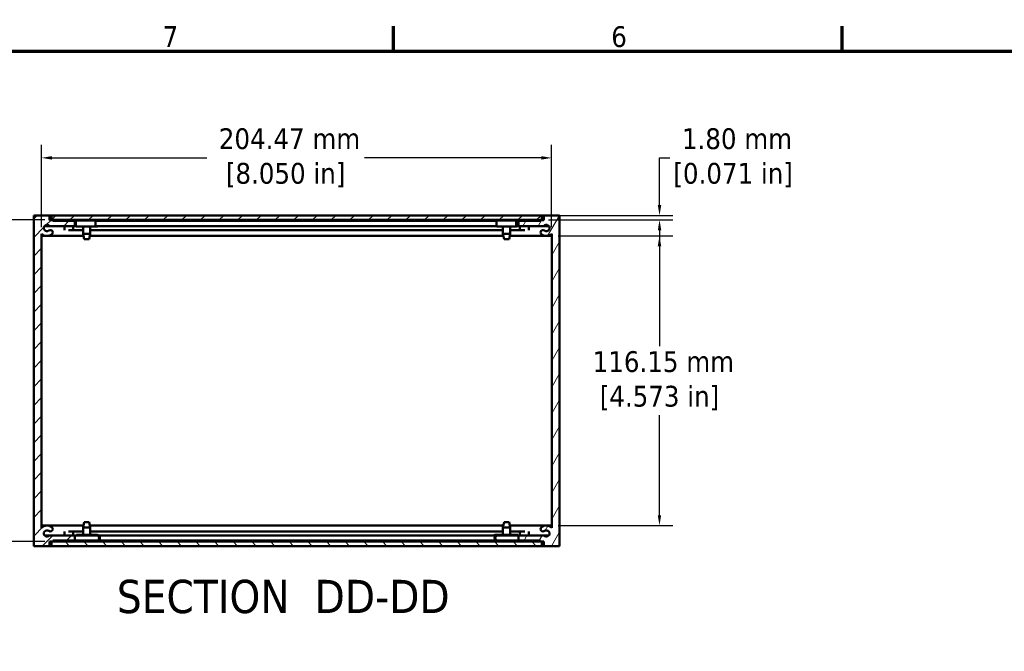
# Model space of a CAD drawing. Header units: millimetres. Extents: x 4 to 1435, y 25 to 906.
# Tile 7 of 17: x 210 to 605, y 648 to 902. Entities that reach past the tile are written whole.
import ezdxf

# ---------------------------------------------------------------- set-up
doc = ezdxf.new("R2010")
doc.units = ezdxf.units.MM
doc.header["$LTSCALE"] = 1.666667
for name, color, linetype, lineweight in [('Border (ANSI)', 7, 'Continuous', 70), ('Dimension (ANSI)', 7, 'Continuous', 25), ('Hatch (ANSI)', 7, 'Continuous', 18), ('Symbol (ANSI)', 7, 'Continuous', 25), ('Visible (ANSI)', 7, 'Continuous', 50)]:
    doc.layers.add(name, color=color, linetype=linetype, lineweight=lineweight)
doc.styles.add('Label Text (ANSI)', font='tahoma.ttf')
doc.styles.add('Note Text (ANSI)', font='tahoma.ttf')
doc.dimstyles.new('Default - mm (ANSI)', dxfattribs={"dimscale": 1.666667, "dimtxt": 5, "dimasz": 2.5, "dimexe": 3.175, "dimexo": 1.6002, "dimgap": 0.8, "dimtad": 0, "dimtih": 1, "dimtoh": 1, "dimrnd": 1e-08, "dimzin": 0, "dimdsep": 46, "dimtxsty": 'Note Text (ANSI)', "dimcen": 0.09, "dimdle": 10, "dimclrd": 256, "dimclre": 256, "dimclrt": 256, "dimadec": 1, "dimazin": 0, "dimtfac": 0.6096, "dimtofl": 0, "dimtmove": 0, "dimatfit": 3, "dimfxl": 1, "dimtolj": 1, "dimtzin": 0, "dimlwd": -1, "dimlwe": -1, "dimarcsym": 0})
pattern_1 = [(45, (0, 0), (-3.741773, 3.741773), [])]

# ---------------------------------------------------------------- blocks, each defined once
blk = doc.blocks.new('Borders Default Border')
at = {"layer": 'Border (ANSI)'}
for p, q in [((215.9, 533.4), (215.9, 539.42)), ((323.85, 533.4), (323.85, 539.42))]:
    blk.add_line(p, q, dxfattribs=at)
at = {"layer": 'Border (ANSI)', "flags": 128}
blk.add_lwpolyline([(12.7, 25.4), (12.7, 533.4), (850.9, 533.4), (850.9, 25.4), (12.7, 25.4)], dxfattribs=at)
at = {"layer": 'Border (ANSI)', "char_height": 5, "attachment_point": 7, "style": 'Note Text (ANSI)'}
for s, insert in [('7', (160.38, 534.42)), ('6', (268.28, 534.31))]:
    blk.add_mtext(s, dxfattribs=dict(at, insert=insert))
blk = doc.blocks.new('*D9')
at = {"layer": 'Defpoints', "color": 0, "transparency": 16777216}
for p in [(222.7, 821.31), (164.3, 692.32), (222.7, 692.32)]:
    blk.add_point(p, dxfattribs=at)
at = {"layer": 'Dimension (ANSI)', "transparency": 16777216}
for p, q in [((220.03, 821.31), (159.01, 821.31)), ((164.3, 817.14), (164.3, 770.64)), ((164.3, 696.49), (164.3, 742.99)), ((220.03, 692.32), (159.01, 692.32))]:
    blk.add_line(p, q, dxfattribs=at)
for points in [[(163.61, 817.14), (164.99, 817.14), (164.3, 821.31)], [(163.61, 696.49), (164.99, 696.49), (164.3, 692.32)]]:
    blk.add_solid(points, dxfattribs=at)
at = {"layer": 'Dimension (ANSI)', "transparency": 16777216, "insert": (164.3, 756.81), "char_height": 8.3333, "attachment_point": 5, "style": 'Note Text (ANSI)'}
blk.add_mtext('\\A1; 128.99 mm\\P[5.078 in]', dxfattribs=at)
blk = doc.blocks.new('*D10')
at = {"layer": 'Defpoints', "color": 0, "transparency": 16777216}
for p in [(423.24, 846.21), (218.77, 815.74), (423.24, 815.74)]:
    blk.add_point(p, dxfattribs=at)
at = {"layer": 'Dimension (ANSI)', "transparency": 16777216}
for p, q in [((218.77, 818.4), (218.77, 851.5)), ((423.24, 818.4), (423.24, 851.5)), ((222.94, 846.21), (285.03, 846.21)), ((419.08, 846.21), (348.15, 846.21))]:
    blk.add_line(p, q, dxfattribs=at)
for points in [[(222.94, 846.9), (222.94, 845.51), (218.77, 846.21)], [(419.08, 846.9), (419.08, 845.51), (423.24, 846.21)]]:
    blk.add_solid(points, dxfattribs=at)
at = {"layer": 'Dimension (ANSI)', "transparency": 16777216, "insert": (316.59, 846.21), "char_height": 8.3333, "attachment_point": 5, "style": 'Note Text (ANSI)'}
blk.add_mtext('\\A1; 204.47 mm\\P[8.050 in]', dxfattribs=at)
blk = doc.blocks.new('*D14')
at = {"layer": 'Defpoints', "color": 0, "transparency": 16777216}
for p in [(419.32, 823.11), (419.32, 821.31), (466.48, 821.31)]:
    blk.add_point(p, dxfattribs=at)
at = {"layer": 'Dimension (ANSI)', "transparency": 16777216}
for p, q in [((466.48, 827.27), (466.48, 846.21)), ((466.48, 846.21), (470.65, 846.21)), ((421.98, 823.11), (471.77, 823.11)), ((421.98, 821.31), (471.77, 821.31)), ((466.48, 817.14), (466.48, 812.97))]:
    blk.add_line(p, q, dxfattribs=at)
for points in [[(465.79, 827.27), (467.17, 827.27), (466.48, 823.11)], [(465.79, 817.14), (467.17, 817.14), (466.48, 821.31)]]:
    blk.add_solid(points, dxfattribs=at)
at = {"layer": 'Dimension (ANSI)', "transparency": 16777216, "insert": (495.98, 846.21), "char_height": 8.3333, "attachment_point": 5, "style": 'Note Text (ANSI)'}
blk.add_mtext('\\A1; 1.80 mm\\P[0.071 in]', dxfattribs=at)
blk = doc.blocks.new('*D16')
at = {"layer": 'Defpoints', "color": 0, "transparency": 16777216}
for p in [(423.24, 814.89), (423.24, 698.74), (466.46, 698.74)]:
    blk.add_point(p, dxfattribs=at)
at = {"layer": 'Dimension (ANSI)', "transparency": 16777216}
for p, q in [((425.91, 814.89), (471.75, 814.89)), ((466.46, 810.72), (466.46, 770.62)), ((466.46, 702.9), (466.46, 743)), ((425.91, 698.74), (471.75, 698.74))]:
    blk.add_line(p, q, dxfattribs=at)
for points in [[(465.76, 810.72), (467.15, 810.72), (466.46, 814.89)], [(465.76, 702.9), (467.15, 702.9), (466.46, 698.74)]]:
    blk.add_solid(points, dxfattribs=at)
at = {"layer": 'Dimension (ANSI)', "transparency": 16777216, "insert": (466.46, 756.81), "char_height": 8.3333, "attachment_point": 5, "style": 'Note Text (ANSI)'}
blk.add_mtext('\\A1; 116.15 mm\\P[4.573 in]', dxfattribs=at)

msp = doc.modelspace()

# ---------------------------------------------------------------- hatches: boundary and pattern name
at = {"layer": 'Hatch (ANSI)'}
h = msp.add_hatch(dxfattribs=at)
h.set_pattern_fill('ANSI31', color=256, scale=42.333333, style=0)
h.set_pattern_definition(pattern_1)
edge = h.paths.add_edge_path()
edge.add_line((232.107, 692.728), (232.107, 694.76))
edge.add_line((232.107, 694.76), (221.918, 694.76))
edge.add_ellipse((220.931, 695.56), major_axis=(0.986, -0.8), ratio=1, start_angle=91.65122, end_angle=360, ccw=False)
edge.add_ellipse((222.281, 697.326), major_axis=(-0.579, -0.757), ratio=1, start_angle=0, end_angle=180.00443)
edge.add_ellipse((220.931, 695.56), major_axis=(1.928, 2.522), ratio=1, start_angle=0, end_angle=80.25039)
edge.add_line((218.772, 697.888), (218.772, 815.737))
edge.add_ellipse((220.932, 818.064), major_axis=(-2.16, -2.327), ratio=1, start_angle=0, end_angle=80.27895)
edge.add_ellipse((222.282, 816.298), major_axis=(0.579, -0.757), ratio=1, start_angle=0, end_angle=52.5849)
edge.add_ellipse((222.282, 816.298), major_axis=(0.953, 0), ratio=1, start_angle=0, end_angle=127.40593)
edge.add_ellipse((220.931, 818.064), major_axis=(0.771, -1.009), ratio=1, start_angle=91.64419, end_angle=360, ccw=False)
edge.add_line((221.918, 818.865), (232.107, 818.865))
edge.add_line((232.107, 818.865), (232.107, 820.897))
edge.add_line((232.107, 820.897), (223.217, 820.897))
edge.add_line((223.217, 820.897), (223.217, 821.278))
edge.add_line((223.217, 821.278), (221.947, 821.278))
edge.add_line((221.947, 821.278), (221.947, 823.106))
edge.add_line((221.947, 823.106), (215.597, 823.106))
edge.add_line((215.597, 823.106), (215.597, 690.518))
edge.add_line((215.597, 690.518), (221.947, 690.518))
edge.add_line((221.947, 690.518), (221.947, 692.347))
edge.add_line((221.947, 692.347), (223.217, 692.347))
edge.add_line((223.217, 692.347), (223.217, 692.728))
edge.add_line((223.217, 692.728), (232.107, 692.728))
h = msp.add_hatch(dxfattribs=at)
h.set_pattern_fill('ANSI31', color=256, scale=42.333333, style=0)
h.set_pattern_definition(pattern_1)
h.paths.add_polyline_path([(419.317, 821.306), (419.317, 823.106), (222.697, 823.106), (222.697, 821.306)])
h = msp.add_hatch(dxfattribs=at)
h.set_pattern_fill('ANSI31', color=256, scale=42.333333, angle=15, style=0)
h.set_pattern_definition([(60, (0, 0), (-4.582718, 2.645833), [])])
edge = h.paths.add_edge_path()
edge.add_line((409.907, 820.897), (409.907, 818.865))
edge.add_line((409.907, 818.865), (420.097, 818.865))
edge.add_ellipse((421.083, 818.064), major_axis=(-0.986, 0.8), ratio=1, start_angle=91.65122, end_angle=360, ccw=False)
edge.add_ellipse((419.733, 816.299), major_axis=(0.579, 0.757), ratio=1, start_angle=0, end_angle=180.00443)
edge.add_ellipse((421.083, 818.064), major_axis=(-1.928, -2.522), ratio=1, start_angle=0, end_angle=80.25039)
edge.add_line((423.242, 815.737), (423.242, 697.888))
edge.add_ellipse((421.082, 695.561), major_axis=(2.16, 2.327), ratio=1, start_angle=0, end_angle=80.27895)
edge.add_ellipse((419.732, 697.326), major_axis=(-0.579, 0.757), ratio=1, start_angle=0, end_angle=52.5849)
edge.add_ellipse((419.733, 697.326), major_axis=(-0.953, 0), ratio=1, start_angle=0, end_angle=127.40593)
edge.add_ellipse((421.083, 695.56), major_axis=(-0.771, 1.009), ratio=1, start_angle=91.64419, end_angle=360, ccw=False)
edge.add_line((420.097, 694.76), (409.907, 694.76))
edge.add_line((409.907, 694.76), (409.907, 692.728))
edge.add_line((409.907, 692.728), (418.797, 692.728))
edge.add_line((418.797, 692.728), (418.797, 692.347))
edge.add_line((418.797, 692.347), (420.067, 692.347))
edge.add_line((420.067, 692.347), (420.067, 690.518))
edge.add_line((420.067, 690.518), (426.417, 690.518))
edge.add_line((426.417, 690.518), (426.417, 823.106))
edge.add_line((426.417, 823.106), (420.067, 823.106))
edge.add_line((420.067, 823.106), (420.067, 821.278))
edge.add_line((420.067, 821.278), (418.797, 821.278))
edge.add_line((418.797, 821.278), (418.797, 820.897))
edge.add_line((418.797, 820.897), (409.907, 820.897))
h = msp.add_hatch(dxfattribs=at)
h.set_pattern_fill('ANSI31', color=256, scale=42.333333, angle=90, style=0)
h.set_pattern_definition([(135, (0, 0), (-3.741773, -3.741773), [])])
h.paths.add_polyline_path([(419.317, 690.518), (419.317, 692.318), (222.697, 692.318), (222.697, 690.518)])

# ---------------------------------------------------------------- linework, layer by layer
at = {"layer": 'Visible (ANSI)'}
for p, q in [((221.947, 823.106), (215.597, 823.106)), ((215.597, 823.106), (215.597, 690.518)), ((221.947, 821.278), (221.947, 823.106)), ((221.947, 823.106), (222.697, 823.106)), ((222.697, 821.306), (221.947, 821.306)), ((223.217, 821.278), (221.947, 821.278)), ((419.317, 823.106), (222.697, 823.106)), ((222.697, 823.106), (222.697, 821.306)), ((222.697, 821.306), (419.317, 821.306)), ((223.217, 820.897), (223.217, 821.278)), ((223.217, 821.278), (235.447, 821.278)), ((240.43, 821.153), (232.609, 821.153)), ((235.447, 821.306), (235.447, 821.153)), ((238.292, 821.306), (238.292, 821.153)), ((238.292, 821.278), (403.722, 821.278)), ((240.43, 821.153), (241.131, 821.153)), ((241.131, 821.153), (241.131, 820.897)), ((401.196, 821.153), (409.046, 821.153)), ((403.722, 821.306), (403.722, 821.153)), ((406.567, 821.306), (406.567, 821.153)), ((406.567, 821.278), (418.797, 821.278)), ((409.046, 821.153), (409.094, 821.153)), ((409.094, 821.153), (409.094, 820.897)), ((420.067, 821.278), (418.797, 821.278)), ((418.797, 821.278), (418.797, 820.897)), ((419.317, 821.306), (419.317, 823.106)), ((419.317, 823.106), (420.067, 823.106)), ((420.067, 821.306), (419.317, 821.306)), ((426.417, 823.106), (420.067, 823.106)), ((420.067, 823.106), (420.067, 821.278)), ((426.417, 690.518), (426.417, 823.106)), ((219.945, 818.865), (221.918, 818.865)), ((221.918, 818.865), (232.107, 818.865)), ((232.107, 820.897), (223.217, 820.897)), ((227.891, 817.232), (227.891, 818.865)), ((229.496, 817.252), (235.447, 817.252)), ((231.472, 818.865), (231.472, 817.252)), ((232.107, 818.865), (232.107, 820.897)), ((232.107, 820.897), (232.544, 820.897)), ((232.107, 818.865), (232.547, 818.865)), ((240.43, 818.64), (232.609, 818.64)), ((235.447, 818.64), (235.447, 815.69)), ((238.292, 818.64), (238.292, 815.69)), ((238.292, 817.252), (403.722, 817.252)), ((240.541, 820.897), (240.43, 820.897)), ((240.43, 818.897), (240.541, 818.897)), ((241.131, 818.64), (240.43, 818.64)), ((240.541, 820.897), (401.191, 820.897)), ((240.541, 818.865), (401.192, 818.865)), ((241.131, 818.865), (241.131, 818.64)), ((401.196, 818.64), (409.046, 818.64)), ((403.722, 818.64), (403.722, 815.69)), ((406.567, 818.64), (406.567, 815.69)), ((406.567, 817.252), (412.519, 817.252)), ((409.051, 820.897), (409.046, 820.897)), ((409.046, 818.897), (409.051, 818.897)), ((409.094, 818.64), (409.046, 818.64)), ((409.051, 820.897), (409.907, 820.897)), ((409.051, 818.865), (422.07, 818.865)), ((409.094, 818.865), (409.094, 818.64)), ((409.907, 820.897), (409.907, 818.865)), ((418.797, 820.897), (409.907, 820.897)), ((409.907, 818.865), (420.097, 818.865)), ((410.542, 817.252), (410.542, 818.865)), ((414.124, 818.865), (414.124, 817.232)), ((218.772, 697.888), (218.772, 815.737)), ((218.772, 814.889), (235.607, 814.889)), ((235.447, 815.69), (238.292, 815.69)), ((235.866, 813.581), (235.447, 815.69)), ((237.873, 813.581), (235.866, 813.581)), ((237.873, 813.581), (238.292, 815.69)), ((238.133, 814.889), (403.882, 814.889)), ((403.722, 815.69), (406.567, 815.69)), ((404.141, 813.581), (403.722, 815.69)), ((406.148, 813.581), (404.141, 813.581)), ((406.148, 813.581), (406.567, 815.69)), ((406.408, 814.889), (423.242, 814.889)), ((423.242, 815.737), (423.242, 697.888)), ((218.772, 698.735), (235.606, 698.735)), ((235.866, 700.043), (235.447, 697.935)), ((235.866, 700.043), (237.873, 700.043)), ((237.873, 700.043), (238.292, 697.935)), ((238.133, 698.735), (403.881, 698.735)), ((404.141, 700.043), (403.722, 697.935)), ((404.141, 700.043), (406.148, 700.043)), ((406.148, 700.043), (406.567, 697.935)), ((406.408, 698.735), (421.017, 698.735)), ((421.147, 698.735), (423.242, 698.735)), ((219.945, 694.76), (221.918, 694.76)), ((232.107, 694.76), (221.918, 694.76)), ((227.891, 694.76), (227.891, 696.393)), ((229.496, 696.373), (235.447, 696.373)), ((231.472, 696.373), (231.472, 694.76)), ((232.107, 692.728), (232.107, 694.76)), ((232.107, 694.76), (232.747, 694.76)), ((232.747, 694.728), (232.747, 694.984)), ((232.747, 694.984), (240.896, 694.984)), ((240.896, 694.728), (232.747, 694.728)), ((238.292, 697.935), (235.447, 697.935)), ((235.447, 694.984), (235.447, 697.935)), ((238.292, 694.984), (238.292, 697.935)), ((238.292, 696.373), (403.722, 696.373)), ((240.993, 694.984), (240.896, 694.984)), ((241.623, 694.76), (400.694, 694.76)), ((401.569, 694.984), (400.629, 694.984)), ((401.569, 694.984), (409.661, 694.984)), ((409.661, 694.728), (401.569, 694.728)), ((406.567, 697.935), (403.722, 697.935)), ((403.722, 694.984), (403.722, 697.935)), ((406.567, 694.984), (406.567, 697.935)), ((406.567, 696.373), (412.518, 696.373)), ((409.661, 694.984), (409.661, 694.728)), ((409.661, 694.76), (409.907, 694.76)), ((420.097, 694.76), (409.907, 694.76)), ((409.907, 694.76), (409.907, 692.728)), ((410.542, 694.76), (410.542, 696.373)), ((414.124, 696.393), (414.124, 694.76)), ((420.097, 694.76), (422.069, 694.76)), ((221.947, 690.518), (221.947, 692.347)), ((221.947, 692.347), (223.217, 692.347)), ((221.947, 692.318), (222.697, 692.318)), ((419.317, 692.318), (222.697, 692.318)), ((222.697, 692.318), (222.697, 690.518)), ((223.217, 692.347), (223.217, 692.728)), ((223.217, 692.728), (232.107, 692.728)), ((223.217, 692.347), (235.447, 692.347)), ((232.107, 692.728), (232.747, 692.728)), ((232.747, 692.472), (232.747, 692.728)), ((232.747, 692.728), (240.896, 692.728)), ((240.896, 692.472), (232.747, 692.472)), ((235.447, 692.318), (235.447, 692.472)), ((238.292, 692.318), (238.292, 692.472)), ((238.292, 692.347), (403.722, 692.347)), ((240.993, 692.472), (240.896, 692.472)), ((241.667, 692.728), (400.65, 692.728)), ((401.569, 692.472), (400.629, 692.472)), ((401.569, 692.728), (409.661, 692.728)), ((409.661, 692.472), (401.569, 692.472)), ((403.722, 692.318), (403.722, 692.472)), ((406.567, 692.318), (406.567, 692.472)), ((406.567, 692.347), (420.067, 692.347)), ((409.661, 692.728), (418.797, 692.728)), ((409.661, 692.728), (409.661, 692.472)), ((409.907, 692.728), (418.797, 692.728)), ((418.797, 692.728), (418.797, 692.347)), ((418.797, 692.347), (420.067, 692.347)), ((419.317, 690.518), (419.317, 692.318)), ((419.317, 692.318), (420.067, 692.318)), ((420.067, 692.347), (420.067, 690.518)), ((215.597, 690.518), (221.947, 690.518)), ((222.697, 690.518), (221.947, 690.518)), ((222.697, 690.518), (419.317, 690.518)), ((422.492, 690.518), (419.317, 690.518)), ((420.067, 690.518), (426.417, 690.518)), ((422.492, 690.518), (423.242, 690.518)), ((422.492, 690.518), (422.492, 690.518)), ((423.242, 690.518), (423.242, 690.518))]:
    msp.add_line(p, q, dxfattribs=at)
for centre, radius, start, end in [((220.931, 818.064), 1.27, 39.05012, 307.40593), ((222.282, 816.298), 0.953, 0, 127.40593), ((419.733, 816.299), 0.952, 52.59404, 232.59847), ((421.083, 818.064), 1.27, 232.5941, 140.94287), ((220.932, 818.064), 3.175, 227.13615, 307.4151), ((222.282, 816.298), 0.952, 307.4151, 0), ((421.083, 818.064), 3.175, 232.59847, 312.84886), ((220.931, 695.56), 3.175, 52.59847, 132.84886), ((421.082, 695.561), 3.175, 47.13615, 127.4151), ((220.931, 695.56), 1.27, 52.5941, 320.94287), ((222.281, 697.326), 0.953, 232.59404, 52.59847), ((419.732, 697.326), 0.952, 127.4151, 180), ((419.733, 697.326), 0.953, 180, 307.40593), ((421.083, 695.56), 1.27, 219.05012, 127.40593)]:
    msp.add_arc(centre, radius, start, end, dxfattribs=at)
for centre, major_axis, ratio, start_param, end_param in [((232.609, 819.897), (0, 1.256), 0.0859752, 0, 3.1415927), ((240.43, 819.897), (0, -1.256), 0.0859752, 3.1415927, 6.2831853), ((401.196, 819.897), (0, 1.256), 0.0058917, 0.0000001, 3.1415927), ((409.046, 819.897), (0, -1.256), 0.0058917, 3.1415927, 6.2831854), ((240.43, 819.897), (0, 1), 0.0859752, 0, 3.1415927), ((409.046, 819.897), (0, 1), 0.0058917, 0, 3.1415927), ((240.896, 693.728), (0, 1.256), 0.9999242, 3.1415927, 6.2831853), ((240.896, 693.728), (0, -1), 0.9999242, 0, 3.1415927), ((240.993, 693.728), (0, 1.256), 0.9999242, 5.6765818, 6.2831853), ((400.629, 693.728), (0, 1.256), 0.9927952, 0, 0.6066035), ((401.569, 693.728), (0, -1.256), 0.9927952, 3.1415927, 6.2831853), ((401.569, 693.728), (0, 1), 0.9927952, 0, 3.1415927), ((240.993, 693.728), (0, -1.256), 0.9999242, 0, 0.6499511), ((400.629, 693.728), (0, -1.256), 0.9927952, 5.6332342, 6.2831853)]:
    msp.add_ellipse(centre, major_axis=major_axis, ratio=ratio, start_param=start_param, end_param=end_param, dxfattribs=at)

# ---------------------------------------------------------------- block references
at = {"xscale": 1.666666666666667, "yscale": 1.666666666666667, "zscale": 1.666666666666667}
msp.add_blockref('Borders Default Border', (0, 0), dxfattribs=at)

# ---------------------------------------------------------------- texts
at = {"layer": 'Symbol (ANSI)', "insert": (248.92, 663.379), "char_height": 13.33333, "attachment_point": 7, "style": 'Label Text (ANSI)'}
msp.add_mtext('SECTION  DD-DD', dxfattribs=at)

# ---------------------------------------------------------------- dimensions: what is measured, and where the dimension line sits
at = {"layer": 'Dimension (ANSI)'}
for base, p1, p2, angle, text, override, picture, middle in [((423.242, 846.209), (218.772, 815.737), (423.242, 815.737), 180, ' <> mm\\X[8.050 in]', {"dimtih": 0, "dimtoh": 0, "dimdec": 2, "dimpost": '', "dimtp": 0, "dimtm": 0, "dimtdec": 2, "dimatfit": 1}, '*D10', (316.59, 846.209)), ((466.48, 821.306), (419.317, 823.106), (419.317, 821.306), 90, ' <> mm\\X[0.071 in]', {"dimdec": 2, "dimpost": '', "dimtp": 0, "dimtm": 0, "dimtdec": 2, "dimatfit": 1}, '*D14', (495.984, 846.209)), ((164.3, 692.318), (222.697, 821.306), (222.697, 692.318), 270, ' <> mm\\X[5.078 in]', {"dimdec": 2, "dimpost": '', "dimtp": 0, "dimtm": 0, "dimtdec": 2, "dimatfit": 1}, '*D9', (164.3, 756.812)), ((466.456, 698.735), (423.242, 814.889), (423.242, 698.735), 270, ' <> mm\\X[4.573 in]', {"dimdec": 2, "dimpost": '', "dimtp": 0, "dimtm": 0, "dimtdec": 2, "dimatfit": 1}, '*D16', (466.456, 756.812))]:
    dim = msp.add_linear_dim(base=base, p1=p1, p2=p2, angle=angle, text=text, dimstyle='Default - mm (ANSI)', override=override, dxfattribs=at)
    dim.commit()
    dim.dimension.update_dxf_attribs({"geometry": picture, "text_midpoint": middle, "dimtype": 160})

doc.saveas('drawing.dxf')
